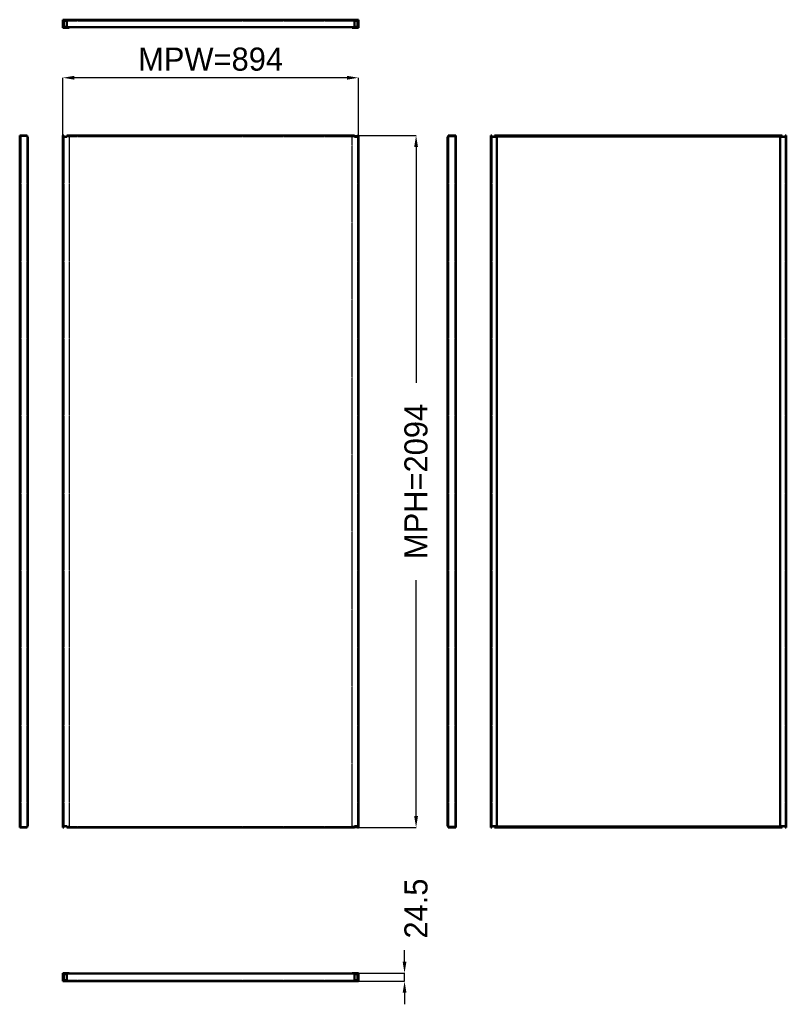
# Model space of a CAD drawing. Header units: millimetres. Extents: x 0 to 2318, y -70 to 2910.
import ezdxf

# ---------------------------------------------------------------- set-up
doc = ezdxf.new("R2010")
doc.units = ezdxf.units.MM
doc.linetypes.add('Dashed', pattern=[2, 1, -1])
for name, color, linetype, lineweight in [('AM_0', 7, 'Continuous', 50), ('AM_5', 3, 'Continuous', 25), ('AM_9', 6, 'Dashed', 25)]:
    doc.layers.add(name, color=color, linetype=linetype, lineweight=lineweight)
doc.dimstyles.new('ISO-25', dxfattribs={"dimtxt": 2.5, "dimasz": 2.5, "dimexe": 1.25, "dimexo": 0.625, "dimtad": 1, "dimtxsty": 'Standard', "dimcen": 2.5, "dimadec": 0, "dimazin": 0, "dimtfac": 1, "dimtmove": 0, "dimatfit": 3, "dimfxl": 1, "dimarcsym": 0})

# ---------------------------------------------------------------- blocks, each defined once
blk = doc.blocks.new('1_MP2210_0__P1_0_in_MP2210_0__1300')
at = {"layer": 'AM_0'}
for p, q in [((130.303, 24.5), (149.303, 24.5)), ((130.303, 24.5), (130.303, 0)), ((130.303, 20.5), (133.303, 20.5)), ((130.303, 4), (133.303, 4)), ((1024.303, 0), (130.303, 0)), ((142.303, 21.5), (133.303, 21.5)), ((133.303, 3), (133.303, 21.5)), ((133.303, 3), (142.303, 3)), ((142.303, 23), (1012.303, 23)), ((142.303, 0), (142.303, 23)), ((149.303, 24.5), (149.303, 23)), ((1005.303, 24.5), (1024.303, 24.5)), ((1005.303, 23), (1005.303, 24.5)), ((1012.303, 0), (1012.303, 23)), ((1021.303, 21.5), (1012.303, 21.5)), ((1012.303, 3), (1021.303, 3)), ((1021.303, 21.5), (1021.303, 3)), ((1021.303, 20.5), (1024.303, 20.5)), ((1021.303, 4), (1024.303, 4)), ((1024.303, 24.5), (1024.303, 0))]:
    blk.add_line(p, q, dxfattribs=at)
at = {"layer": 'AM_9'}
for p, q in [((149.303, 21.5), (142.303, 21.5)), ((142.303, 3), (1012.303, 3)), ((149.303, 23), (149.303, 21.5)), ((1005.303, 21.5), (1005.303, 23)), ((1012.303, 21.5), (1005.303, 21.5))]:
    blk.add_line(p, q, dxfattribs=at)
blk = doc.blocks.new('2_MP2210_0__P1_0_in_MP2210_0__1300')
at = {"layer": 'AM_0'}
for p, q in [((0, 2559.343), (23, 2559.343)), ((0, 465.343), (0, 2559.343)), ((4, 2555.343), (0, 2555.343)), ((3, 2556.343), (3, 2555.343)), ((4, 2556.343), (3, 2556.343)), ((4, 2559.343), (4, 2555.343)), ((20.5, 2555.343), (20.5, 2559.343)), ((23, 2556.343), (20.5, 2556.343)), ((24.5, 2555.343), (20.5, 2555.343)), ((23, 2559.343), (23, 2556.343)), ((24.5, 2555.343), (24.5, 469.343)), ((0, 469.343), (4, 469.343)), ((23, 465.343), (0, 465.343)), ((3, 469.343), (3, 468.343)), ((3, 468.343), (4, 468.343)), ((4, 469.343), (4, 465.343)), ((20.5, 469.343), (24.5, 469.343)), ((20.5, 465.343), (20.5, 469.343)), ((20.5, 468.343), (23, 468.343)), ((23, 468.343), (23, 465.343))]:
    blk.add_line(p, q, dxfattribs=at)
at = {"layer": 'AM_9'}
for p, q in [((3, 2555.343), (3, 469.343)), ((20.5, 2556.343), (4, 2556.343)), ((21.5, 2555.343), (21.5, 469.343)), ((4, 468.343), (20.5, 468.343))]:
    blk.add_line(p, q, dxfattribs=at)
blk = doc.blocks.new('3_MP2210_0__P1_0_in_MP2210_0__1300')
at = {"layer": 'AM_0'}
for p, q in [((130.303, 2559.343), (130.303, 465.343)), ((130.303, 2559.343), (133.303, 2559.343)), ((142.303, 2555.343), (130.303, 2555.343)), ((133.303, 2555.343), (133.303, 2559.343)), ((142.303, 2559.343), (1012.303, 2559.343)), ((142.303, 2555.343), (142.303, 2559.343)), ((1012.303, 2555.343), (1012.303, 2559.343)), ((1024.303, 2555.343), (1012.303, 2555.343)), ((1021.303, 2559.343), (1021.303, 2555.343)), ((1021.303, 2559.343), (1024.303, 2559.343)), ((1024.303, 2559.343), (1024.303, 465.343)), ((130.303, 469.343), (142.303, 469.343)), ((130.303, 465.343), (133.303, 465.343)), ((133.303, 465.343), (133.303, 469.343)), ((142.303, 465.343), (142.303, 469.343)), ((142.303, 465.343), (1012.303, 465.343)), ((1012.303, 469.343), (1024.303, 469.343)), ((1012.303, 465.343), (1012.303, 469.343)), ((1021.303, 469.343), (1021.303, 465.343)), ((1021.303, 465.343), (1024.303, 465.343))]:
    blk.add_line(p, q, dxfattribs=at)
at = {"layer": 'AM_9'}
for p, q in [((133.303, 2555.343), (133.303, 469.343)), ((142.303, 2556.343), (1012.303, 2556.343)), ((149.303, 2555.343), (142.303, 2555.343)), ((149.303, 2555.343), (149.303, 469.343)), ((1012.303, 2555.343), (1005.303, 2555.343)), ((1005.303, 469.343), (1005.303, 2555.343)), ((1021.303, 2555.343), (1021.303, 469.343)), ((142.303, 469.343), (149.303, 469.343)), ((142.303, 468.343), (1012.303, 468.343)), ((1005.303, 469.343), (1012.303, 469.343))]:
    blk.add_line(p, q, dxfattribs=at)
blk = doc.blocks.new('4_MP2210_0__P1_0_in_MP2210_0__1300')
at = {"layer": 'AM_0'}
for p, q in [((1294.136, 2555.343), (1294.136, 469.343)), ((1294.136, 2555.343), (1298.136, 2555.343)), ((1295.636, 2559.343), (1295.636, 2556.343)), ((1318.636, 2559.343), (1295.636, 2559.343)), ((1295.636, 2556.343), (1298.136, 2556.343)), ((1298.136, 2555.343), (1298.136, 2559.343)), ((1314.636, 2559.343), (1314.636, 2555.343)), ((1314.636, 2556.343), (1315.636, 2556.343)), ((1314.636, 2555.343), (1318.636, 2555.343)), ((1315.636, 2556.343), (1315.636, 2555.343)), ((1318.636, 465.343), (1318.636, 2559.343)), ((1298.136, 469.343), (1294.136, 469.343)), ((1295.636, 468.343), (1295.636, 465.343)), ((1298.136, 468.343), (1295.636, 468.343)), ((1295.636, 465.343), (1318.636, 465.343)), ((1298.136, 465.343), (1298.136, 469.343)), ((1318.636, 469.343), (1314.636, 469.343)), ((1314.636, 469.343), (1314.636, 465.343)), ((1315.636, 468.343), (1314.636, 468.343)), ((1315.636, 469.343), (1315.636, 468.343))]:
    blk.add_line(p, q, dxfattribs=at)
at = {"layer": 'AM_9'}
for p, q in [((1297.136, 2555.343), (1297.136, 469.343)), ((1298.136, 2556.343), (1314.636, 2556.343)), ((1315.636, 2555.343), (1315.636, 469.343)), ((1314.636, 468.343), (1298.136, 468.343))]:
    blk.add_line(p, q, dxfattribs=at)
blk = doc.blocks.new('5_MP2210_0__P1_0_in_MP2210_0__1300')
at = {"layer": 'AM_0'}
for p, q in [((1427.439, 2559.343), (1424.439, 2559.343)), ((1424.439, 465.343), (1424.439, 2559.343)), ((1443.439, 2555.343), (1424.439, 2555.343)), ((1427.439, 2555.343), (1427.439, 2559.343)), ((1436.439, 2559.343), (1436.439, 2555.343)), ((2306.439, 2559.343), (1436.439, 2559.343)), ((2306.439, 2556.343), (1436.439, 2556.343)), ((1443.439, 2555.343), (1443.439, 469.343)), ((2299.439, 469.343), (2299.439, 2555.343)), ((2318.439, 2555.343), (2299.439, 2555.343)), ((2306.439, 2559.343), (2306.439, 2555.343)), ((2315.439, 2559.343), (2315.439, 2555.343)), ((2318.439, 2559.343), (2315.439, 2559.343)), ((2318.439, 465.343), (2318.439, 2559.343)), ((1424.439, 469.343), (1443.439, 469.343)), ((1424.439, 465.343), (1427.439, 465.343)), ((1427.439, 465.343), (1427.439, 469.343)), ((1436.439, 469.343), (1436.439, 465.343)), ((2306.439, 468.343), (1436.439, 468.343)), ((2306.439, 465.343), (1436.439, 465.343)), ((2299.439, 469.343), (2318.439, 469.343)), ((2306.439, 469.343), (2306.439, 465.343)), ((2315.439, 469.343), (2315.439, 465.343)), ((2318.439, 465.343), (2315.439, 465.343))]:
    blk.add_line(p, q, dxfattribs=at)
at = {"layer": 'AM_9'}
for p, q in [((1427.439, 2555.343), (1427.439, 469.343)), ((2315.439, 2555.343), (2315.439, 469.343))]:
    blk.add_line(p, q, dxfattribs=at)
blk = doc.blocks.new('6_MP2210_0__P1_0_in_MP2210_0__1300')
at = {"layer": 'AM_0'}
for p, q in [((130.303, 2909.516), (1024.303, 2909.516)), ((130.303, 2909.516), (130.303, 2885.016)), ((130.303, 2905.516), (133.303, 2905.516)), ((142.303, 2906.516), (133.303, 2906.516)), ((133.303, 2888.016), (133.303, 2906.516)), ((142.303, 2886.516), (142.303, 2909.516)), ((1012.303, 2886.516), (1012.303, 2909.516)), ((1021.303, 2906.516), (1012.303, 2906.516)), ((1021.303, 2906.516), (1021.303, 2888.016)), ((1021.303, 2905.516), (1024.303, 2905.516)), ((1024.303, 2909.516), (1024.303, 2885.016)), ((130.303, 2889.016), (133.303, 2889.016)), ((149.303, 2885.016), (130.303, 2885.016)), ((133.303, 2888.016), (142.303, 2888.016)), ((142.303, 2886.516), (1012.303, 2886.516)), ((149.303, 2885.016), (149.303, 2886.516)), ((1005.303, 2885.016), (1005.303, 2886.516)), ((1024.303, 2885.016), (1005.303, 2885.016)), ((1012.303, 2888.016), (1021.303, 2888.016)), ((1024.303, 2889.016), (1021.303, 2889.016))]:
    blk.add_line(p, q, dxfattribs=at)
at = {"layer": 'AM_9'}
for p, q in [((142.303, 2906.516), (1012.303, 2906.516)), ((142.303, 2888.016), (149.303, 2888.016)), ((149.303, 2886.516), (149.303, 2888.016)), ((1005.303, 2888.016), (1012.303, 2888.016)), ((1005.303, 2886.516), (1005.303, 2888.016))]:
    blk.add_line(p, q, dxfattribs=at)
blk = doc.blocks.new('*D7')
at = {"layer": 'AM_5', "color": 0, "lineweight": -2}
for p, q in [((1163.9, 59.4), (1163.9, 94.3)), ((130.3, 24.5), (1163.9, 24.5)), ((130.3, 0), (1163.9, 0)), ((1163.9, 0), (1163.9, 24.5)), ((1163.9, -34.9), (1163.9, -69.8))]:
    blk.add_line(p, q, dxfattribs=at)
at = {"layer": 'AM_5', "color": 0}
for points in [[(1158.1, 59.4), (1169.7, 59.4), (1163.9, 24.5)], [(1169.7, -34.9), (1158.1, -34.9), (1163.9, 0)]]:
    blk.add_solid(points, dxfattribs=at)
at = {"layer": 'Defpoints', "color": 0}
for p in [(130.3, 24.5), (130.3, 0), (1163.9, 24.5)]:
    blk.add_point(p, dxfattribs=at)
at = {"layer": 'AM_5', "color": 0, "insert": (1198.8, 219.9), "char_height": 69.8, "attachment_point": 5, "rotation": 90}
blk.add_mtext('24.5', dxfattribs=at)
blk = doc.blocks.new('*D8')
at = {"layer": 'AM_5', "color": 0, "lineweight": -2}
for p, q in [((142.3, 2559.3), (1198.8, 2559.3)), ((1198.8, 2524.4), (1198.8, 1810.8)), ((1198.8, 500.2), (1198.8, 1213.9)), ((142.3, 465.3), (1198.8, 465.3))]:
    blk.add_line(p, q, dxfattribs=at)
at = {"layer": 'AM_5', "color": 0}
for points in [[(1204.6, 2524.4), (1193, 2524.4), (1198.8, 2559.3)], [(1193, 500.2), (1204.6, 500.2), (1198.8, 465.3)]]:
    blk.add_solid(points, dxfattribs=at)
at = {"layer": 'Defpoints', "color": 0}
for p in [(142.3, 2559.3), (1163.9, 2559.3), (142.3, 465.3)]:
    blk.add_point(p, dxfattribs=at)
at = {"layer": 'AM_5', "color": 0, "insert": (1198.8, 1512.3), "char_height": 69.8, "attachment_point": 5, "rotation": 90}
blk.add_mtext('MPH=2094', dxfattribs=at)
blk = doc.blocks.new('*D9')
at = {"layer": 'AM_5', "color": 0, "lineweight": -2}
for p, q in [((130.3, 2559.3), (130.3, 2733.8)), ((989.4, 2733.8), (165.2, 2733.8)), ((1024.3, 2559.3), (1024.3, 2733.8))]:
    blk.add_line(p, q, dxfattribs=at)
at = {"layer": 'AM_5', "color": 0}
for points in [[(165.2, 2739.7), (165.2, 2728), (130.3, 2733.8)], [(989.4, 2728), (989.4, 2739.7), (1024.3, 2733.8)]]:
    blk.add_solid(points, dxfattribs=at)
at = {"layer": 'Defpoints', "color": 0}
for p in [(130.3, 2698.9), (130.3, 2559.3), (1024.3, 2559.3)]:
    blk.add_point(p, dxfattribs=at)
at = {"layer": 'AM_5', "color": 0, "insert": (577.3, 2789.7), "char_height": 69.8, "attachment_point": 5}
blk.add_mtext('MPW=894', dxfattribs=at)

msp = doc.modelspace()

# ---------------------------------------------------------------- block references
for name in ['6_MP2210_0__P1_0_in_MP2210_0__1300', '2_MP2210_0__P1_0_in_MP2210_0__1300', '3_MP2210_0__P1_0_in_MP2210_0__1300', '4_MP2210_0__P1_0_in_MP2210_0__1300', '5_MP2210_0__P1_0_in_MP2210_0__1300', '1_MP2210_0__P1_0_in_MP2210_0__1300']:
    msp.add_blockref(name, (0, 0))

# ---------------------------------------------------------------- dimensions: what is measured, and where the dimension line sits
at = {"layer": 'AM_5'}
dim = msp.add_linear_dim(base=(130.303, 2733.843), p1=(1024.303, 2559.343), p2=(130.303, 2559.343), text='MPW=894', dimstyle='ISO-25', override={"dimtxt": 69.8, "dimasz": 34.9, "dimexe": 0, "dimexo": 0, "dimgap": 20.94}, dxfattribs=at)
dim.commit()
dim.dimension.update_dxf_attribs({"geometry": '*D9', "text_midpoint": (577.303, 2733.843), "dimtype": 160})
for base, p1, p2, text, picture, middle in [((1198.803, 2559.343), (142.303, 465.343), (142.303, 2559.343), 'MPH=2094', '*D8', (1198.803, 1512.343)), ((1163.903, 24.5), (130.303, 0), (130.303, 24.5), '24.5', '*D7', (1198.803, 219.94))]:
    dim = msp.add_linear_dim(base=base, p1=p1, p2=p2, angle=90, text=text, dimstyle='ISO-25', override={"dimtxt": 69.8, "dimasz": 34.9, "dimexe": 0, "dimexo": 0, "dimgap": 20.94}, dxfattribs=at)
    dim.commit()
    dim.dimension.update_dxf_attribs({"geometry": picture, "text_midpoint": middle, "dimtype": 160, "text_rotation": 90})

doc.saveas('drawing.dxf')
